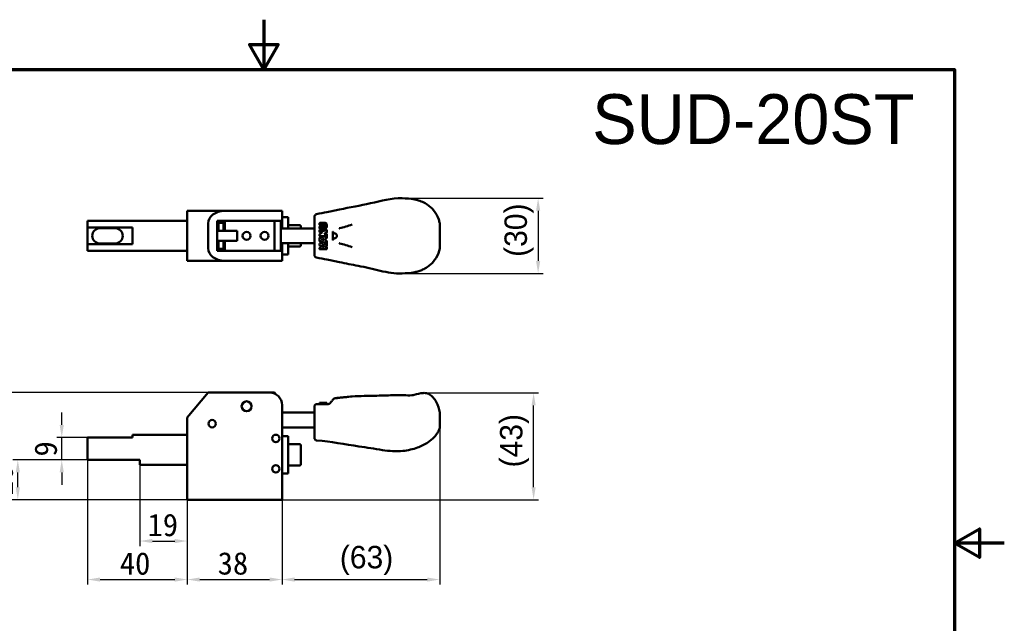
# Model space of a CAD drawing. Header units: millimetres. Extents: x 0 to 594, y 0 to 420.
# Tile 23 of 23: x 199 to 594, y 178 to 420. Entities that reach past the tile are written whole.
import ezdxf

# ---------------------------------------------------------------- set-up
doc = ezdxf.new("R2010")
doc.units = ezdxf.units.MM
doc.header["$LTSCALE"] = 2
for name, color, linetype, lineweight in [('Border (ISO)', 7, 'Continuous', 70), ('Dimension (ISO)', 7, 'Continuous', 25), ('Symbol (ISO)', 7, 'Continuous', 25), ('Visible (ISO)', 7, 'Continuous', 50)]:
    doc.layers.add(name, color=color, linetype=linetype, lineweight=lineweight)
doc.styles.add('Note Text (JIS)', font='txt')
doc.dimstyles.new('Default (JIS)', dxfattribs={"dimscale": 2, "dimtxt": 4.5, "dimasz": 2.5, "dimexe": 1, "dimexo": 0, "dimgap": 0.8, "dimtad": 1, "dimrnd": 1e-08, "dimdsep": 46, "dimtxsty": 'Note Text (JIS)', "dimcen": 0.09, "dimdle": 10, "dimclrd": 256, "dimclre": 256, "dimclrt": 256, "dimadec": 0, "dimazin": 2, "dimtfac": 0.777778, "dimtmove": 0, "dimatfit": 3, "dimfxl": 1, "dimtolj": 1, "dimtzin": 0, "dimlwd": -1, "dimlwe": -1, "dimarcsym": 0})

# ---------------------------------------------------------------- blocks, each defined once
blk = doc.blocks.new('図面枠 既定の図面枠')
at = {"layer": 'Border (ISO)', "flags": 128}
for points in [[(148.5, 210), (148.5, 200), (145.61, 205), (151.39, 205), (148.5, 200)], [(10, 10), (10, 200), (287, 200), (287, 10), (10, 10)], [(297, 105), (287, 105), (292, 107.89), (292, 102.11), (287, 105)]]:
    blk.add_lwpolyline(points, dxfattribs=at)
blk = doc.blocks.new('*D4')
at = {"layer": 'Defpoints', "color": 0}
for p in [(352.48, 348.38), (352.48, 318.23), (407.02, 318.23)]:
    blk.add_point(p, dxfattribs=at)
at = {"layer": 'Dimension (ISO)'}
for p, q in [((352.48, 348.38), (409.02, 348.38)), ((407.02, 343.38), (407.02, 323.23)), ((352.48, 318.23), (409.02, 318.23))]:
    blk.add_line(p, q, dxfattribs=at)
for points in [[(406.19, 343.38), (407.86, 343.38), (407.02, 348.38)], [(406.19, 323.23), (407.86, 323.23), (407.02, 318.23)]]:
    blk.add_solid(points, dxfattribs=at)
at = {"layer": 'Dimension (ISO)', "insert": (393.53, 318.75), "char_height": 9, "attachment_point": 1, "rotation": 90, "style": 'Note Text (JIS)'}
blk.add_mtext('\\A1; \\fメイリオ|b0|i0;\\H9.0000;(30)', dxfattribs=at)
blk = doc.blocks.new('*D5')
at = {"layer": 'Defpoints', "color": 0}
for p in [(226.31, 243.44), (266.31, 227.44), (266.31, 195.44)]:
    blk.add_point(p, dxfattribs=at)
at = {"layer": 'Dimension (ISO)'}
for p, q in [((226.31, 243.44), (226.31, 193.44)), ((266.31, 227.44), (266.31, 193.44)), ((231.31, 195.44), (261.31, 195.44))]:
    blk.add_line(p, q, dxfattribs=at)
for points in [[(231.31, 196.27), (231.31, 194.6), (226.31, 195.44)], [(261.31, 196.27), (261.31, 194.6), (266.31, 195.44)]]:
    blk.add_solid(points, dxfattribs=at)
at = {"layer": 'Dimension (ISO)', "insert": (239.26, 206.4), "char_height": 9, "attachment_point": 1, "style": 'Note Text (JIS)'}
blk.add_mtext('\\A1;40', dxfattribs=at)
blk = doc.blocks.new('*D6')
at = {"layer": 'Defpoints', "color": 0}
for p in [(266.31, 227.44), (304.31, 227.44), (304.31, 195.44)]:
    blk.add_point(p, dxfattribs=at)
at = {"layer": 'Dimension (ISO)'}
for p, q in [((266.31, 227.44), (266.31, 193.44)), ((304.31, 227.44), (304.31, 193.44)), ((271.31, 195.44), (299.31, 195.44))]:
    blk.add_line(p, q, dxfattribs=at)
for points in [[(271.31, 196.27), (271.31, 194.6), (266.31, 195.44)], [(299.31, 196.27), (299.31, 194.6), (304.31, 195.44)]]:
    blk.add_solid(points, dxfattribs=at)
at = {"layer": 'Dimension (ISO)', "insert": (278.49, 206.44), "char_height": 9, "attachment_point": 1, "style": 'Note Text (JIS)'}
blk.add_mtext('\\A1;38', dxfattribs=at)
blk = doc.blocks.new('*D7')
at = {"layer": 'Defpoints', "color": 0}
for p in [(367.56, 256.29), (304.31, 227.44), (367.56, 195.44)]:
    blk.add_point(p, dxfattribs=at)
at = {"layer": 'Dimension (ISO)'}
for p, q in [((367.56, 256.29), (367.56, 193.44)), ((304.31, 227.44), (304.31, 193.44)), ((309.31, 195.44), (362.56, 195.44))]:
    blk.add_line(p, q, dxfattribs=at)
for points in [[(309.31, 196.27), (309.31, 194.6), (304.31, 195.44)], [(362.56, 196.27), (362.56, 194.6), (367.56, 195.44)]]:
    blk.add_solid(points, dxfattribs=at)
at = {"layer": 'Dimension (ISO)', "insert": (321.38, 208.93), "char_height": 9, "attachment_point": 1, "style": 'Note Text (JIS)'}
blk.add_mtext('\\A1; \\fメイリオ|b0|i0;\\H9.0000;(63)', dxfattribs=at)
blk = doc.blocks.new('*D8')
at = {"layer": 'Defpoints', "color": 0}
for p in [(361.21, 270.27), (405.21, 270.27), (304.31, 227.44)]:
    blk.add_point(p, dxfattribs=at)
at = {"layer": 'Dimension (ISO)'}
for p, q in [((361.21, 270.27), (407.21, 270.27)), ((405.21, 232.44), (405.21, 265.27)), ((304.31, 227.44), (407.21, 227.44))]:
    blk.add_line(p, q, dxfattribs=at)
for points in [[(404.38, 265.27), (406.04, 265.27), (405.21, 270.27)], [(404.38, 232.44), (406.04, 232.44), (405.21, 227.44)]]:
    blk.add_solid(points, dxfattribs=at)
at = {"layer": 'Dimension (ISO)', "insert": (391.72, 234.3), "char_height": 9, "attachment_point": 1, "rotation": 90, "style": 'Note Text (JIS)'}
blk.add_mtext('\\A1; \\fメイリオ|b0|i0;\\H9.0000;(43)', dxfattribs=at)
blk = doc.blocks.new('*D9')
at = {"layer": 'Defpoints', "color": 0}
for p in [(247.31, 241.44), (266.31, 227.44), (266.31, 210.89)]:
    blk.add_point(p, dxfattribs=at)
at = {"layer": 'Dimension (ISO)'}
for p, q in [((247.31, 241.44), (247.31, 208.89)), ((266.31, 227.44), (266.31, 208.89)), ((252.31, 210.89), (261.31, 210.89))]:
    blk.add_line(p, q, dxfattribs=at)
for points in [[(252.31, 211.72), (252.31, 210.05), (247.31, 210.89)], [(261.31, 211.72), (261.31, 210.05), (266.31, 210.89)]]:
    blk.add_solid(points, dxfattribs=at)
at = {"layer": 'Dimension (ISO)', "insert": (250.36, 221.84), "char_height": 9, "attachment_point": 1, "style": 'Note Text (JIS)'}
blk.add_mtext('\\A1;19', dxfattribs=at)
blk = doc.blocks.new('*D10')
at = {"layer": 'Defpoints', "color": 0}
for p in [(198.33, 243.44), (226.31, 243.44), (266.31, 227.44)]:
    blk.add_point(p, dxfattribs=at)
at = {"layer": 'Dimension (ISO)'}
for p, q in [((226.31, 243.44), (196.33, 243.44)), ((198.33, 232.44), (198.33, 238.44)), ((266.31, 227.44), (196.33, 227.44))]:
    blk.add_line(p, q, dxfattribs=at)
for points in [[(197.49, 238.44), (199.16, 238.44), (198.33, 243.44)], [(197.49, 232.44), (199.16, 232.44), (198.33, 227.44)]]:
    blk.add_solid(points, dxfattribs=at)
at = {"layer": 'Dimension (ISO)', "insert": (187.37, 228.92), "char_height": 9, "attachment_point": 1, "rotation": 90, "style": 'Note Text (JIS)'}
blk.add_mtext('\\A1;16', dxfattribs=at)
blk = doc.blocks.new('*D11')
at = {"layer": 'Defpoints', "color": 0}
for p in [(215.96, 252.44), (226.31, 252.44), (226.31, 243.44)]:
    blk.add_point(p, dxfattribs=at)
at = {"layer": 'Dimension (ISO)'}
for p, q in [((215.96, 257.44), (215.96, 262.44)), ((226.31, 252.44), (213.96, 252.44)), ((215.96, 243.44), (215.96, 252.44)), ((226.31, 243.44), (213.96, 243.44)), ((215.96, 238.44), (215.96, 233.44))]:
    blk.add_line(p, q, dxfattribs=at)
for points in [[(215.13, 257.44), (216.8, 257.44), (215.96, 252.44)], [(215.13, 238.44), (216.8, 238.44), (215.96, 243.44)]]:
    blk.add_solid(points, dxfattribs=at)
at = {"layer": 'Dimension (ISO)', "insert": (205.01, 244.79), "char_height": 9, "attachment_point": 1, "rotation": 90, "style": 'Note Text (JIS)'}
blk.add_mtext('\\A1;9', dxfattribs=at)
blk = doc.blocks.new('*D12')
at = {"layer": 'Defpoints', "color": 0}
for p in [(182.7, 270.44), (274.7, 270.44), (266.31, 227.44)]:
    blk.add_point(p, dxfattribs=at)
at = {"layer": 'Dimension (ISO)'}
for p, q in [((274.7, 270.44), (180.7, 270.44)), ((182.7, 232.44), (182.7, 265.44)), ((266.31, 227.44), (180.7, 227.44))]:
    blk.add_line(p, q, dxfattribs=at)
for points in [[(181.87, 265.44), (183.53, 265.44), (182.7, 270.44)], [(181.87, 232.44), (183.53, 232.44), (182.7, 227.44)]]:
    blk.add_solid(points, dxfattribs=at)
at = {"layer": 'Dimension (ISO)', "insert": (171.73, 241.94), "char_height": 9, "attachment_point": 1, "rotation": 90, "style": 'Note Text (JIS)'}
blk.add_mtext('\\A1;43', dxfattribs=at)

msp = doc.modelspace()

# ---------------------------------------------------------------- linework, layer by layer
at = {"layer": 'Visible (ISO)'}
for p, q in [((266.308, 338.302), (266.308, 343.302)), ((281.226, 343.302), (266.308, 343.302)), ((299.308, 343.302), (281.226, 343.302)), ((299.308, 343.302), (304.308, 343.302)), ((304.308, 343.302), (304.308, 339.302)), ((304.308, 340.802), (306.808, 340.802)), ((306.808, 340.802), (306.808, 336.302)), ((317.308, 338.483), (317.308, 341.024)), ((226.308, 339.302), (226.308, 336.618)), ((266.308, 339.302), (226.308, 339.302)), ((226.308, 336.618), (244.308, 336.618)), ((226.308, 329.985), (226.308, 336.618)), ((231.308, 336.402), (237.308, 336.402)), ((244.308, 329.985), (244.308, 336.618)), ((266.308, 338.302), (266.308, 328.302)), ((274.699, 338.302), (274.699, 328.302)), ((278.308, 327.302), (278.308, 339.302)), ((278.308, 339.302), (299.308, 339.302)), ((278.808, 338.498), (278.808, 335.352)), ((280.808, 338.498), (278.808, 338.498)), ((280.808, 339.302), (280.808, 335.352)), ((281.308, 339.302), (281.308, 335.352)), ((301.308, 339.302), (281.308, 339.302)), ((301.308, 339.302), (301.759, 339.302)), ((301.308, 339.302), (301.308, 327.302)), ((304.308, 339.302), (301.759, 339.302)), ((303.808, 339.302), (303.808, 327.302)), ((304.308, 338.498), (303.808, 338.498)), ((303.808, 336.302), (317.308, 336.302)), ((304.308, 339.302), (304.308, 336.302)), ((311.308, 337.552), (306.808, 337.552)), ((311.808, 337.052), (311.808, 336.302)), ((317.308, 328.121), (317.308, 338.483)), ((319.318, 337.838), (319.318, 338.29)), ((319.318, 336.431), (319.318, 336.883)), ((319.519, 338.491), (321.579, 338.491)), ((321.579, 337.637), (319.519, 337.637)), ((319.519, 337.084), (321.579, 337.084)), ((319.972, 336.23), (319.519, 336.23)), ((319.972, 335.727), (319.519, 335.727)), ((321.278, 336.632), (320.374, 336.632)), ((320.474, 335.828), (320.474, 336.129)), ((320.675, 336.33), (320.977, 336.33)), ((321.178, 336.129), (321.178, 335.828)), ((321.479, 336.23), (321.479, 336.431)), ((321.58, 336.23), (321.479, 336.23)), ((322.132, 335.727), (321.68, 335.727)), ((367.558, 338.327), (367.558, 335.348)), ((278.308, 335.352), (278.808, 335.352)), ((278.808, 335.352), (280.808, 335.352)), ((281.308, 335.352), (280.808, 335.352)), ((281.308, 335.352), (286.297, 335.352)), ((286.297, 335.352), (286.297, 331.252)), ((319.318, 335.526), (319.318, 334.923)), ((319.318, 333.81), (319.318, 333.416)), ((319.318, 332.387), (319.318, 331.279)), ((320.536, 334.722), (319.409, 333.978)), ((321.831, 333.215), (319.467, 332.582)), ((319.519, 334.722), (320.536, 334.722)), ((319.519, 333.215), (321.831, 333.215)), ((319.989, 331.833), (321.171, 332.15)), ((321.171, 331.516), (319.989, 331.833)), ((321.278, 335.325), (320.374, 335.325)), ((320.977, 335.627), (320.675, 335.627)), ((321.171, 332.15), (321.171, 331.516)), ((321.267, 334.019), (322.243, 334.663)), ((322.132, 334.019), (321.267, 334.019)), ((321.673, 332.284), (322.184, 332.421)), ((321.673, 331.382), (321.673, 332.284)), ((322.333, 334.831), (322.333, 335.526)), ((322.333, 332.615), (322.333, 333.818)), ((324.742, 331.522), (324.742, 335.081)), ((367.558, 335.274), (367.558, 331.329)), ((226.308, 329.985), (244.308, 329.985)), ((226.308, 327.302), (226.308, 329.985)), ((237.308, 330.202), (231.308, 330.202)), ((266.308, 323.302), (266.308, 328.302)), ((278.808, 331.252), (278.308, 331.252)), ((286.297, 331.252), (278.808, 331.252)), ((278.808, 331.252), (278.808, 328.105)), ((280.808, 328.105), (278.808, 328.105)), ((280.808, 331.252), (280.808, 327.302)), ((280.808, 331.252), (281.308, 331.252)), ((281.308, 331.252), (281.308, 327.302)), ((286.297, 331.252), (281.308, 331.252)), ((303.808, 330.302), (317.308, 330.302)), ((304.308, 328.105), (303.808, 328.105)), ((304.308, 330.302), (304.308, 327.302)), ((306.808, 330.302), (306.808, 325.802)), ((311.308, 329.052), (306.808, 329.052)), ((311.808, 330.302), (311.808, 329.552)), ((317.308, 325.579), (317.308, 328.121)), ((319.318, 328.383), (319.318, 328.14)), ((320.153, 329.042), (319.409, 328.551)), ((319.467, 331.084), (321.831, 330.451)), ((319.519, 327.939), (322.132, 327.939)), ((320.616, 328.705), (320.431, 328.985)), ((320.851, 329.262), (321.036, 328.981)), ((321.831, 330.15), (320.908, 329.54)), ((321.648, 328.793), (322.243, 329.186)), ((322.132, 328.793), (321.648, 328.793)), ((322.184, 331.245), (321.673, 331.382)), ((321.831, 330.451), (321.831, 330.15)), ((322.333, 329.353), (322.333, 331.051)), ((322.333, 328.14), (322.333, 328.592)), ((367.558, 331.256), (367.558, 328.277)), ((266.308, 327.302), (226.308, 327.302)), ((299.308, 327.302), (278.308, 327.302)), ((281.308, 327.302), (301.308, 327.302)), ((301.759, 327.302), (301.308, 327.302)), ((301.759, 327.302), (304.308, 327.302)), ((304.308, 327.302), (304.308, 323.302)), ((304.308, 325.802), (306.808, 325.802)), ((266.308, 323.302), (281.226, 323.302)), ((281.226, 323.302), (299.308, 323.302)), ((304.308, 323.302), (299.308, 323.302)), ((274.699, 270.438), (266.308, 260.438)), ((274.699, 270.438), (281.226, 270.438)), ((281.226, 270.438), (299.308, 270.438)), ((299.308, 270.438), (301.308, 270.438)), ((332.383, 268.855), (332.383, 268.855)), ((332.383, 268.855), (332.383, 268.855)), ((356.318, 269.33), (356.318, 269.33)), ((356.318, 269.33), (356.318, 269.33)), ((356.319, 269.33), (356.319, 269.33)), ((304.308, 265.438), (304.308, 227.438)), ((317.308, 259.438), (317.308, 264.84)), ((318.308, 265.84), (322.855, 265.84)), ((319.519, 266.342), (319.318, 266.342)), ((319.318, 266.342), (319.318, 265.84)), ((319.519, 266.342), (322.132, 266.342)), ((322.333, 266.342), (322.132, 266.342)), ((322.333, 265.84), (322.333, 266.342)), ((322.333, 266.342), (322.334, 266.342)), ((322.334, 265.84), (322.334, 266.342)), ((324.882, 267.784), (324.891, 267.796)), ((327.358, 268.352), (327.358, 268.352)), ((327.358, 268.352), (327.358, 268.352)), ((304.308, 262.438), (317.308, 262.438)), ((367.558, 262.423), (367.558, 262.326)), ((367.558, 262.322), (367.558, 259.307)), ((266.308, 252.659), (266.308, 260.438)), ((317.308, 257.911), (317.308, 259.438)), ((317.308, 256.203), (317.308, 257.911)), ((367.558, 259.307), (367.558, 256.292)), ((244.308, 252.438), (244.308, 253.438)), ((266.258, 253.438), (244.308, 253.438)), ((304.308, 256.438), (317.308, 256.438)), ((304.308, 252.938), (306.808, 252.938)), ((306.808, 252.938), (306.808, 237.938)), ((317.308, 252.71), (317.308, 256.203)), ((317.308, 255.576), (317.308, 256.203)), ((317.308, 254.289), (317.308, 254.745)), ((317.308, 252.71), (317.308, 253.357)), ((226.308, 252.438), (244.308, 252.438)), ((226.308, 243.438), (226.308, 252.438)), ((266.308, 227.438), (266.308, 252.659)), ((311.308, 249.688), (306.808, 249.688)), ((311.808, 249.188), (311.808, 241.688)), ((317.308, 252.206), (317.308, 252.71)), ((226.308, 243.438), (247.308, 243.438)), ((247.308, 241.438), (247.308, 243.438)), ((266.308, 241.438), (247.308, 241.438)), ((311.308, 241.188), (306.808, 241.188)), ((304.308, 237.938), (306.808, 237.938)), ((304.308, 227.438), (266.308, 227.438))]:
    msp.add_line(p, q, dxfattribs=at)
for centre, radius in [((290.108, 333.302), 1.6), ((297.308, 333.302), 1.6), ((319.972, 329.798), 0.653), ((290.108, 264.938), 2), ((276.278, 257.958), 1.5), ((276.278, 257.958), 1.5), ((301.808, 252.038), 1.5), ((301.808, 252.038), 1.5), ((301.808, 239.838), 1.5)]:
    msp.add_circle(centre, radius, dxfattribs=at)
for centre, radius, start, end in [((318.308, 341.024), 1, 101.31755, 180), ((231.308, 333.302), 3.1, 90, 270), ((237.308, 333.302), 3.1, 270, 90), ((311.308, 337.052), 0.5, 0, 90), ((319.519, 338.29), 0.201, 90, 180), ((319.519, 337.838), 0.201, 180, 270), ((319.519, 336.883), 0.201, 90, 180), ((319.519, 336.431), 0.201, 180, 270), ((319.519, 335.526), 0.201, 90, 180), ((319.972, 336.431), 0.201, 270, 0), ((319.972, 335.526), 0.201, 0, 90), ((320.374, 336.431), 0.201, 90, 180), ((320.675, 336.129), 0.201, 90, 180), ((320.675, 335.828), 0.201, 180, 270), ((320.977, 336.129), 0.201, 0, 90), ((320.977, 335.828), 0.201, 270, 0), ((321.278, 336.431), 0.201, 0, 90), ((321.68, 335.526), 0.201, 90, 180), ((322.132, 335.526), 0.201, 0, 90), ((319.519, 334.923), 0.201, 180, 270), ((319.519, 333.81), 0.201, 123.42481, 180), ((319.519, 333.416), 0.201, 180, 270), ((319.519, 332.387), 0.201, 105, 180), ((320.374, 335.526), 0.201, 180, 270), ((321.278, 335.526), 0.201, 270, 0), ((322.132, 333.818), 0.201, 0, 90), ((322.132, 332.615), 0.201, 285, 0), ((322.132, 334.831), 0.201, 303.42481, 0), ((325.308, 333.302), 1, 275.00561, 84.99444), ((311.308, 329.552), 0.5, 270, 0), ((319.519, 331.279), 0.201, 180, 255), ((319.519, 328.383), 0.201, 123.42481, 180), ((319.519, 328.14), 0.201, 180, 270), ((320.263, 328.874), 0.201, 90, 123.42481), ((320.263, 328.874), 0.201, 33.42481, 90), ((320.826, 328.843), 0.251, 213.42481, 270), ((321.018, 329.373), 0.201, 123.42481, 213.42481), ((320.826, 328.843), 0.251, 270, 33.33713), ((322.132, 328.592), 0.201, 0, 90), ((322.132, 328.14), 0.201, 270, 0), ((322.132, 331.051), 0.201, 0, 75), ((322.132, 329.353), 0.201, 303.42481, 0), ((318.308, 325.579), 1, 180, 258.68245), ((299.308, 265.438), 5, 0, 90), ((291.308, 262.938), 12.5, 33.2755, 36.8699), ((318.308, 264.84), 1, 89.99941, 180), ((325.673, 267.172), 1, 141.43025, 141.54805), ((311.308, 249.188), 0.5, 0, 90), ((311.308, 241.688), 0.5, 270, 0)]:
    msp.add_arc(centre, radius, start, end, dxfattribs=at)
for centre, major_axis, ratio, start_param, end_param in [((281.226, 338.302), (-6.527, 0), 0.7660444, 4.712389, 6.2831853), ((281.226, 328.302), (-6.527, 0), 0.7660444, 0, 1.5707963), ((325.673, 267.172), (-0.783, 0.622), 0.9999748, 6.2811304, 6.2831864), ((325.674, 267.174), (-0.716, 0.699), 0.9999731, 5.5847216, 6.3855089)]:
    msp.add_ellipse(centre, major_axis=major_axis, ratio=ratio, start_param=start_param, end_param=end_param, dxfattribs=at)
for points, knots in [([(327.358, 343.854), (331.543, 344.692), (335.618, 345.459), (343.992, 347.268), (348.242, 348.486), (352.483, 348.377)], [0, 0, 0, 0, 1.2972845, 1.2972845, 2.5944407, 2.5944407, 2.5944407, 2.5944407]), ([(357.508, 347.874), (357.508, 347.874), (357.508, 347.874), (357.508, 347.874), (355.908, 348.202), (354.179, 348.333), (352.483, 348.377), (352.483, 348.377), (352.483, 348.377), (352.483, 348.377)], [0.2862952, 0.2862952, 0.2862952, 0.2862952, 0.286295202, 0.286295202, 0.286295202, 0.374849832, 0.374849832, 0.374849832, 0.37484991, 0.37484991, 0.37484991, 0.37484991]), ([(357.508, 347.874), (358.228, 347.727), (358.938, 347.535), (360.346, 347.046), (361.046, 346.735), (361.983, 346.215), (362.263, 346.045), (362.533, 345.864)], [0, 0, 0, 0, 0.22044991, 0.22044991, 0.46650012, 0.46650012, 0.57554264, 0.57554264, 0.57554264, 0.57554264]), ([(365.046, 343.603), (365.983, 342.48), (366.717, 341.178), (367.337, 339.319), (367.465, 338.826), (367.558, 338.327)], [0, 0, 0, 0, 0.4985869, 0.4985869, 0.67273412, 0.67273412, 0.67273412, 0.67273412]), ([(321.58, 336.23), (321.667, 336.23), (321.753, 336.253), (321.835, 336.297), (321.932, 336.349), (322.021, 336.431), (322.096, 336.536), (322.171, 336.642), (322.232, 336.77), (322.272, 336.911), (322.313, 337.053), (322.334, 337.207), (322.334, 337.361), (322.334, 337.514), (322.313, 337.668), (322.272, 337.81), (322.232, 337.951), (322.171, 338.079), (322.096, 338.185), (322.021, 338.29), (321.932, 338.372), (321.835, 338.424), (321.753, 338.468), (321.666, 338.491), (321.579, 338.491)], [0, 0, 0, 0, 0.1099998, 0.1099998, 0.1099998, 0.2399998, 0.2399998, 0.2399998, 0.3699999, 0.3699999, 0.3699999, 0.5, 0.5, 0.5, 0.63, 0.63, 0.63, 0.7600001, 0.7600001, 0.7600001, 0.8900002, 0.8900002, 0.8900002, 1, 1, 1, 1]), ([(321.579, 337.637), (321.643, 337.637), (321.706, 337.609), (321.752, 337.562), (321.801, 337.511), (321.831, 337.436), (321.831, 337.361), (321.831, 337.285), (321.801, 337.21), (321.752, 337.159), (321.706, 337.112), (321.643, 337.084), (321.579, 337.084)], [0, 0, 0, 0, 0.2399978, 0.2399978, 0.2399978, 0.5, 0.5, 0.5, 0.7600022, 0.7600022, 0.7600022, 1, 1, 1, 1]), ([(332.383, 337.824), (330.73, 337.222), (329.047, 336.757), (327.358, 336.317), (327.332, 336.31), (327.306, 336.303), (327.28, 336.296)], [0, 0, 0, 0, 0.9847943, 0.9847943, 0.9847943, 1, 1, 1, 1]), ([(266.309, 332.852), (266.275, 333.002), (266.258, 333.154), (266.258, 333.449), (266.275, 333.601), (266.309, 333.751)], [-0.355781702, -0.355781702, -0.355781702, -0.355781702, -0.311615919, -0.311615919, -0.267450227, -0.267450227, -0.267450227, -0.267450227]), ([(327.28, 330.307), (327.306, 330.3), (327.332, 330.293), (327.358, 330.287), (329.047, 329.847), (330.73, 329.381), (332.383, 328.779)], [0, 0, 0, 0, 0.0152056, 0.0152056, 0.0152056, 1, 1, 1, 1]), ([(367.558, 328.277), (367.313, 326.961), (366.819, 325.682), (365.813, 323.996), (365.449, 323.483), (365.046, 323)], [0, 0, 0, 0, 0.45883256, 0.45883256, 0.67306205, 0.67306205, 0.67306205, 0.67306205]), ([(327.358, 322.749), (327.358, 322.749), (327.358, 322.749), (327.358, 322.749), (325.687, 323.084), (324.01, 323.419), (322.333, 323.754), (322.333, 323.754), (322.333, 323.754), (322.333, 323.754)], [0.833120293, 0.833120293, 0.833120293, 0.833120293, 0.833120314, 0.833120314, 0.833120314, 0.923826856, 0.923826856, 0.923826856, 0.92382686, 0.92382686, 0.92382686, 0.92382686]), ([(352.483, 318.227), (349.565, 318.151), (346.572, 318.57), (340.781, 320.063), (337.773, 320.67), (332.383, 321.745), (329.883, 322.244), (327.358, 322.749)], [0, 0, 0, 0, 0.8926414, 0.8926414, 1.8131196, 1.8131196, 2.595635, 2.595635, 2.595635, 2.595635]), ([(362.533, 320.739), (361.963, 320.358), (361.354, 320.024), (360.225, 319.521), (359.721, 319.33), (358.654, 318.993), (358.084, 318.847), (357.508, 318.729)], [0, 0, 0, 0, 0.22961796, 0.22961796, 0.3995243, 0.3995243, 0.57590152, 0.57590152, 0.57590152, 0.57590152]), ([(365.046, 323), (365.046, 323), (365.046, 323), (365.046, 323), (364.323, 322.134), (363.476, 321.369), (362.533, 320.739), (362.533, 320.739), (362.533, 320.739), (362.533, 320.739)], [0.116385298, 0.116385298, 0.116385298, 0.116385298, 0.116385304, 0.116385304, 0.116385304, 0.182957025, 0.182957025, 0.182957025, 0.182957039, 0.182957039, 0.182957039, 0.182957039]), ([(357.508, 318.729), (357.508, 318.729), (357.508, 318.729), (357.508, 318.729), (355.908, 318.401), (354.179, 318.271), (352.483, 318.227), (352.483, 318.227), (352.483, 318.227), (352.483, 318.227)], [0.286295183, 0.286295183, 0.286295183, 0.286295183, 0.286295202, 0.286295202, 0.286295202, 0.374849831, 0.374849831, 0.374849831, 0.37484995, 0.37484995, 0.37484995, 0.37484995]), ([(327.28, 268.344), (327.306, 268.347), (327.332, 268.35), (327.358, 268.352), (329.047, 268.531), (330.73, 268.723), (332.383, 268.855)], [0, 0, 0, 0, 0.0152056, 0.0152056, 0.0152056, 1, 1, 1, 1]), ([(327.358, 268.352), (327.954, 268.417), (328.556, 268.486), (329.789, 268.621), (330.427, 268.687), (331.513, 268.785), (331.977, 268.822), (332.383, 268.855)], [0, 0, 0, 0, 0.18497273, 0.18497273, 0.38795466, 0.38795466, 0.54853638, 0.54853638, 0.54853638, 0.54853638]), ([(332.383, 268.855), (334.01, 268.985), (335.562, 269.045), (339.443, 269.135), (341.784, 269.152), (345.999, 269.295), (347.99, 269.36), (351.06, 269.362), (352.105, 269.352), (354.196, 269.329), (355.263, 269.318), (356.318, 269.33)], [0, 0, 0, 0, 0.5308266, 0.5308266, 1.2610285, 1.2610285, 1.8776745, 1.8776745, 2.1940011, 2.1940011, 2.5116748, 2.5116748, 2.5116748, 2.5116748]), ([(356.338, 269.333), (356.675, 269.41), (357.012, 269.489), (358.516, 269.851), (359.687, 270.187), (361.495, 270.296), (362.126, 270.251), (362.988, 269.964), (363.262, 269.836), (364.038, 269.378), (364.501, 268.97), (365.385, 267.976), (365.792, 267.36), (366.847, 265.388), (367.315, 263.911), (367.558, 262.423)], [0, 0, 0, 0, 0.1037109, 0.1037109, 0.4642929, 0.4642929, 0.6470846, 0.6470846, 0.7369166, 0.7369166, 0.9174839, 0.9174839, 1.1359863, 1.1359863, 1.5884035, 1.5884035, 1.5884035, 1.5884035]), ([(323.639, 266.218), (323.635, 266.213), (323.631, 266.208), (323.627, 266.204), (323.623, 266.199), (323.619, 266.194), (323.615, 266.19), (323.611, 266.185), (323.607, 266.181), (323.603, 266.176), (323.6, 266.172), (323.596, 266.167), (323.592, 266.163), (323.588, 266.159), (323.584, 266.155), (323.58, 266.151), (323.576, 266.147), (323.572, 266.142), (323.568, 266.138), (323.564, 266.134), (323.56, 266.131), (323.556, 266.127), (323.552, 266.123), (323.548, 266.119), (323.545, 266.115), (323.541, 266.112), (323.537, 266.108), (323.533, 266.104), (323.529, 266.101), (323.525, 266.097), (323.521, 266.094), (323.517, 266.09), (323.513, 266.087), (323.509, 266.083), (323.505, 266.08), (323.501, 266.077), (323.498, 266.073), (323.494, 266.07), (323.49, 266.067), (323.486, 266.064), (323.482, 266.061), (323.478, 266.057), (323.474, 266.054), (323.47, 266.051), (323.466, 266.048), (323.463, 266.045), (323.459, 266.042), (323.455, 266.039), (323.451, 266.037), (323.447, 266.034), (323.443, 266.031), (323.439, 266.028), (323.436, 266.025), (323.432, 266.023), (323.428, 266.02), (323.424, 266.017), (323.42, 266.015), (323.416, 266.012), (323.412, 266.009), (323.409, 266.007), (323.405, 266.004), (323.401, 266.002), (323.397, 265.999), (323.393, 265.997), (323.389, 265.994), (323.386, 265.992), (323.382, 265.99), (323.378, 265.987), (323.374, 265.985), (323.37, 265.983), (323.366, 265.98), (323.363, 265.978), (323.359, 265.976), (323.355, 265.974), (323.351, 265.971), (323.347, 265.969), (323.344, 265.967), (323.34, 265.965), (323.336, 265.963), (323.332, 265.961), (323.328, 265.959), (323.324, 265.957), (323.321, 265.955), (323.317, 265.953), (323.313, 265.951), (323.309, 265.949), (323.305, 265.947), (323.302, 265.945), (323.298, 265.943), (323.294, 265.941), (323.29, 265.939), (323.286, 265.937), (323.282, 265.936), (323.279, 265.934), (323.275, 265.932), (323.271, 265.93), (323.267, 265.929), (323.263, 265.927), (323.259, 265.925), (323.255, 265.923), (323.252, 265.922), (323.248, 265.92), (323.244, 265.918), (323.24, 265.917), (323.236, 265.915), (323.232, 265.914), (323.228, 265.912), (323.224, 265.91), (323.22, 265.909), (323.216, 265.907), (323.212, 265.906), (323.209, 265.904), (323.205, 265.903), (323.201, 265.901), (323.197, 265.9), (323.193, 265.899), (323.189, 265.897), (323.185, 265.896), (323.181, 265.894), (323.177, 265.893), (323.173, 265.892), (323.169, 265.89), (323.165, 265.889), (323.161, 265.888), (323.157, 265.886), (323.152, 265.885), (323.148, 265.884), (323.144, 265.883), (323.14, 265.881), (323.136, 265.88), (323.132, 265.879), (323.128, 265.878), (323.124, 265.877), (323.119, 265.875), (323.115, 265.874), (323.111, 265.873), (323.107, 265.872), (323.103, 265.871), (323.098, 265.87), (323.094, 265.869), (323.09, 265.868), (323.085, 265.867), (323.081, 265.866), (323.077, 265.865), (323.073, 265.864), (323.068, 265.863), (323.064, 265.862), (323.059, 265.861), (323.055, 265.86), (323.051, 265.859), (323.046, 265.858), (323.042, 265.857), (323.037, 265.857), (323.033, 265.856), (323.028, 265.855), (323.024, 265.854), (323.019, 265.853), (323.014, 265.853), (323.01, 265.852), (323.005, 265.851), (323.001, 265.851), (322.996, 265.85), (322.991, 265.849), (322.986, 265.849), (322.982, 265.848), (322.977, 265.847), (322.972, 265.847), (322.967, 265.846), (322.963, 265.846), (322.958, 265.845), (322.953, 265.845), (322.948, 265.844), (322.943, 265.844), (322.938, 265.843), (322.933, 265.843), (322.928, 265.843), (322.923, 265.842), (322.918, 265.842), (322.913, 265.842), (322.908, 265.841), (322.903, 265.841), (322.898, 265.841), (322.892, 265.841), (322.887, 265.84), (322.882, 265.84), (322.877, 265.84), (322.871, 265.84), (322.866, 265.84), (322.861, 265.84), (322.855, 265.84)], [0, 0, 0, 0, 0.015873, 0.015873, 0.015873, 0.031746, 0.031746, 0.031746, 0.047619, 0.047619, 0.047619, 0.0634921, 0.0634921, 0.0634921, 0.0793651, 0.0793651, 0.0793651, 0.0952381, 0.0952381, 0.0952381, 0.1111111, 0.1111111, 0.1111111, 0.1269841, 0.1269841, 0.1269841, 0.1428571, 0.1428571, 0.1428571, 0.1587302, 0.1587302, 0.1587302, 0.1746032, 0.1746032, 0.1746032, 0.1904762, 0.1904762, 0.1904762, 0.2063492, 0.2063492, 0.2063492, 0.2222222, 0.2222222, 0.2222222, 0.2380952, 0.2380952, 0.2380952, 0.2539683, 0.2539683, 0.2539683, 0.2698413, 0.2698413, 0.2698413, 0.2857143, 0.2857143, 0.2857143, 0.3015873, 0.3015873, 0.3015873, 0.3174603, 0.3174603, 0.3174603, 0.3333333, 0.3333333, 0.3333333, 0.3492063, 0.3492063, 0.3492063, 0.3650794, 0.3650794, 0.3650794, 0.3809524, 0.3809524, 0.3809524, 0.3968254, 0.3968254, 0.3968254, 0.4126984, 0.4126984, 0.4126984, 0.4285714, 0.4285714, 0.4285714, 0.4444444, 0.4444444, 0.4444444, 0.4603175, 0.4603175, 0.4603175, 0.4761905, 0.4761905, 0.4761905, 0.4920635, 0.4920635, 0.4920635, 0.5079365, 0.5079365, 0.5079365, 0.5238095, 0.5238095, 0.5238095, 0.5396825, 0.5396825, 0.5396825, 0.5555556, 0.5555556, 0.5555556, 0.5714286, 0.5714286, 0.5714286, 0.5873016, 0.5873016, 0.5873016, 0.6031746, 0.6031746, 0.6031746, 0.6190476, 0.6190476, 0.6190476, 0.6349206, 0.6349206, 0.6349206, 0.6507937, 0.6507937, 0.6507937, 0.6666667, 0.6666667, 0.6666667, 0.6825397, 0.6825397, 0.6825397, 0.6984127, 0.6984127, 0.6984127, 0.7142857, 0.7142857, 0.7142857, 0.7301587, 0.7301587, 0.7301587, 0.7460317, 0.7460317, 0.7460317, 0.7619048, 0.7619048, 0.7619048, 0.7777778, 0.7777778, 0.7777778, 0.7936508, 0.7936508, 0.7936508, 0.8095238, 0.8095238, 0.8095238, 0.8253968, 0.8253968, 0.8253968, 0.8412698, 0.8412698, 0.8412698, 0.8571429, 0.8571429, 0.8571429, 0.8730159, 0.8730159, 0.8730159, 0.8888889, 0.8888889, 0.8888889, 0.9047619, 0.9047619, 0.9047619, 0.9206349, 0.9206349, 0.9206349, 0.9365079, 0.9365079, 0.9365079, 0.952381, 0.952381, 0.952381, 0.968254, 0.968254, 0.968254, 0.984127, 0.984127, 0.984127, 1, 1, 1, 1]), ([(323.639, 266.218), (323.976, 266.643), (324.277, 267.022), (324.676, 267.524), (324.802, 267.684), (324.868, 267.767), (324.877, 267.777), (324.882, 267.784)], [0, 0, 0, 0, 0.20490066, 0.20490066, 0.37669062, 0.37669062, 0.41105135, 0.41105135, 0.41105135, 0.41105135]), ([(324.891, 267.796), (324.891, 267.796), (324.892, 267.796), (324.892, 267.797), (324.892, 267.797), (324.893, 267.798), (324.894, 267.799), (324.894, 267.799)], [0.0699718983, 0.0699718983, 0.0699718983, 0.0699718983, 0.0705258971, 0.0705258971, 0.0708403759, 0.0708403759, 0.0711858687, 0.0711858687, 0.0711858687, 0.0711858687]), ([(326.192, 268.231), (326.192, 268.231), (326.193, 268.232), (326.387, 268.252), (326.568, 268.272), (326.884, 268.306), (327.022, 268.32), (327.239, 268.342), (327.318, 268.349), (327.358, 268.352)], [0.06424418, 0.06424418, 0.06424418, 0.06424418, 0.06443192, 0.06443192, 0.12785861, 0.12785861, 0.19197389, 0.19197389, 0.25783865, 0.25783865, 0.25783865, 0.25783865]), ([(266.309, 253.421), (266.275, 253.432), (266.258, 253.438), (266.258, 253.438), (266.275, 253.432), (266.309, 253.421)], [-0.355781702, -0.355781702, -0.355781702, -0.355781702, -0.311615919, -0.311615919, -0.267450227, -0.267450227, -0.267450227, -0.267450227]), ([(367.558, 256.292), (367.393, 255.673), (367.128, 255.078), (366.42, 253.856), (365.946, 253.236), (364.654, 251.828), (363.768, 251.088), (361.543, 249.592), (360.132, 248.915), (356.79, 247.707), (354.8, 247.255), (350.063, 246.722), (347.262, 246.947), (341.424, 247.909), (338.295, 248.366), (329.532, 249.686), (323.919, 250.791), (318.235, 251.208)], [0, 0, 0, 0, 0.1921718, 0.1921718, 0.4236642, 0.4236642, 0.7652499, 0.7652499, 1.2278338, 1.2278338, 1.8315011, 1.8315011, 2.6580178, 2.6580178, 3.6066138, 3.6066138, 5.3164454, 5.3164454, 5.3164454, 5.3164454]), ([(318.235, 251.208), (318.127, 251.216), (318.02, 251.242), (317.822, 251.325), (317.73, 251.383), (317.57, 251.523), (317.501, 251.607), (317.393, 251.79), (317.353, 251.891), (317.323, 252.029), (317.318, 252.064), (317.31, 252.135), (317.308, 252.17), (317.308, 252.206)], [0, 0, 0, 0, 0.03236475, 0.03236475, 0.06421061, 0.06421061, 0.09607493, 0.09607493, 0.12793836, 0.12793836, 0.13849917, 0.13849917, 0.14918013, 0.14918013, 0.14918013, 0.14918013])]:
    msp.add_open_spline(points, degree=3, knots=knots, dxfattribs=at)
for points in [[(327.358, 343.854), (325.687, 343.519), (324.01, 343.184), (322.333, 342.849)], [(365.046, 343.603), (364.323, 344.469), (363.476, 345.234), (362.533, 345.864)], [(318.112, 342.005), (319.517, 342.286), (320.925, 342.568), (322.333, 342.849)], [(325.396, 334.298), (325.361, 334.301), (325.295, 334.311), (325.205, 334.336), (325.124, 334.369), (325.051, 334.411), (324.986, 334.461), (324.928, 334.519), (324.876, 334.586), (324.831, 334.662), (324.794, 334.748), (324.765, 334.846), (324.747, 334.956), (324.742, 335.038), (324.742, 335.081)], [(324.742, 331.522), (324.742, 331.565), (324.746, 331.647), (324.765, 331.757), (324.794, 331.854), (324.831, 331.941), (324.876, 332.017), (324.928, 332.084), (324.987, 332.143), (325.052, 332.193), (325.124, 332.234), (325.205, 332.268), (325.294, 332.292), (325.361, 332.302), (325.396, 332.305)], [(367.558, 335.274), (367.558, 335.298), (367.558, 335.323), (367.558, 335.348)], [(367.558, 331.256), (367.558, 331.28), (367.558, 331.305), (367.558, 331.329)], [(322.333, 323.754), (320.925, 324.036), (319.517, 324.317), (318.112, 324.598)], [(356.318, 269.33), (356.319, 269.33), (356.32, 269.33), (356.321, 269.33)], [(356.319, 269.33), (356.325, 269.33), (356.332, 269.331), (356.338, 269.333)], [(325.576, 268.169), (326.144, 268.226), (326.713, 268.284), (327.28, 268.344)], [(367.558, 262.322), (367.558, 262.323), (367.558, 262.324), (367.558, 262.326)], [(318.235, 251.208), (318.235, 251.208), (318.235, 251.208), (318.235, 251.208)]]:
    msp.add_open_spline(points, degree=3, dxfattribs=at)

# ---------------------------------------------------------------- block references
at = {"xscale": 2, "yscale": 2, "zscale": 2}
msp.add_blockref('図面枠 既定の図面枠', (0, 0), dxfattribs=at)

# ---------------------------------------------------------------- texts
at = {"layer": 'Symbol (ISO)', "insert": (428.702, 390.115), "char_height": 20, "width": 163.99338, "attachment_point": 1, "style": 'Note Text (JIS)'}
msp.add_mtext('{\\fメイリオ|b0|i0;\\H20.0000;SUD-20ST}', dxfattribs=at)

# ---------------------------------------------------------------- dimensions: what is measured, and where the dimension line sits
at = {"layer": 'Dimension (ISO)'}
for base, p1, p2, angle, text, picture, middle in [((407.024, 318.227), (352.483, 348.377), (352.483, 318.227), 90, ' \\fメイリオ|b0|i0;\\H9.0000;(30)', '*D4', (407.024, 333.302)), ((405.209, 270.271), (304.308, 227.438), (361.209, 270.271), 90, ' \\fメイリオ|b0|i0;\\H9.0000;(43)', '*D8', (405.209, 248.854)), ((367.558, 195.438), (304.308, 227.438), (367.558, 256.292), 180, ' \\fメイリオ|b0|i0;\\H9.0000;(63)', '*D7', (335.933, 195.438))]:
    dim = msp.add_linear_dim(base=base, p1=p1, p2=p2, angle=angle, text=text, dimstyle='Default (JIS)', override={"dimgap": 0.8, "dimdec": 2, "dimtol": 0, "dimlim": 0, "dimtp": 0, "dimtm": 0, "dimtdec": 2, "dimtofl": 0, "dimatfit": 1}, dxfattribs=at)
    dim.commit()
    dim.dimension.update_dxf_attribs({"geometry": picture, "text_midpoint": middle, "dimtype": 160})
for base, p1, p2, angle, override, picture, middle in [((182.699, 270.438), (266.308, 227.438), (274.699, 270.438), 90, {"dimgap": 0.8, "dimdec": 2, "dimtol": 0, "dimlim": 0, "dimtp": 0, "dimtm": 0, "dimtdec": 2, "dimtofl": 0, "dimatfit": 1}, '*D12', (182.699, 248.938)), ((215.963, 252.438), (226.308, 243.438), (226.308, 252.438), 90, {"dimgap": 0.8, "dimdec": 2, "dimtol": 0, "dimlim": 0, "dimtp": 0, "dimtm": 0, "dimtdec": 2, "dimtofl": 1, "dimatfit": 1}, '*D11', (215.963, 247.938)), ((198.326, 243.438), (266.308, 227.438), (226.308, 243.438), 90, {"dimgap": 0.8, "dimdec": 2, "dimtol": 0, "dimlim": 0, "dimtp": 0, "dimtm": 0, "dimtdec": 2, "dimtofl": 0, "dimatfit": 1}, '*D10', (198.326, 235.438)), ((266.308, 195.438), (226.308, 243.438), (266.308, 227.438), 180, {"dimgap": 0.8, "dimdec": 2, "dimtol": 0, "dimlim": 0, "dimtp": 0, "dimtm": 0, "dimtdec": 2, "dimtofl": 0, "dimatfit": 1}, '*D5', (246.308, 195.438)), ((266.308, 210.887), (247.308, 241.438), (266.308, 227.438), 180, {"dimgap": 0.8, "dimdec": 2, "dimtol": 0, "dimlim": 0, "dimtp": 0, "dimtm": 0, "dimtdec": 2, "dimtofl": 0, "dimatfit": 1}, '*D9', (256.808, 210.887)), ((304.308, 195.438), (266.308, 227.438), (304.308, 227.438), 180, {"dimgap": 0.8, "dimdec": 2, "dimtol": 0, "dimlim": 0, "dimtp": 0, "dimtm": 0, "dimtdec": 2, "dimtofl": 0, "dimatfit": 1}, '*D6', (285.308, 195.438))]:
    dim = msp.add_linear_dim(base=base, p1=p1, p2=p2, angle=angle, dimstyle='Default (JIS)', override=override, dxfattribs=at)
    dim.commit()
    dim.dimension.update_dxf_attribs({"geometry": picture, "text_midpoint": middle, "dimtype": 160})

doc.saveas('drawing.dxf')
